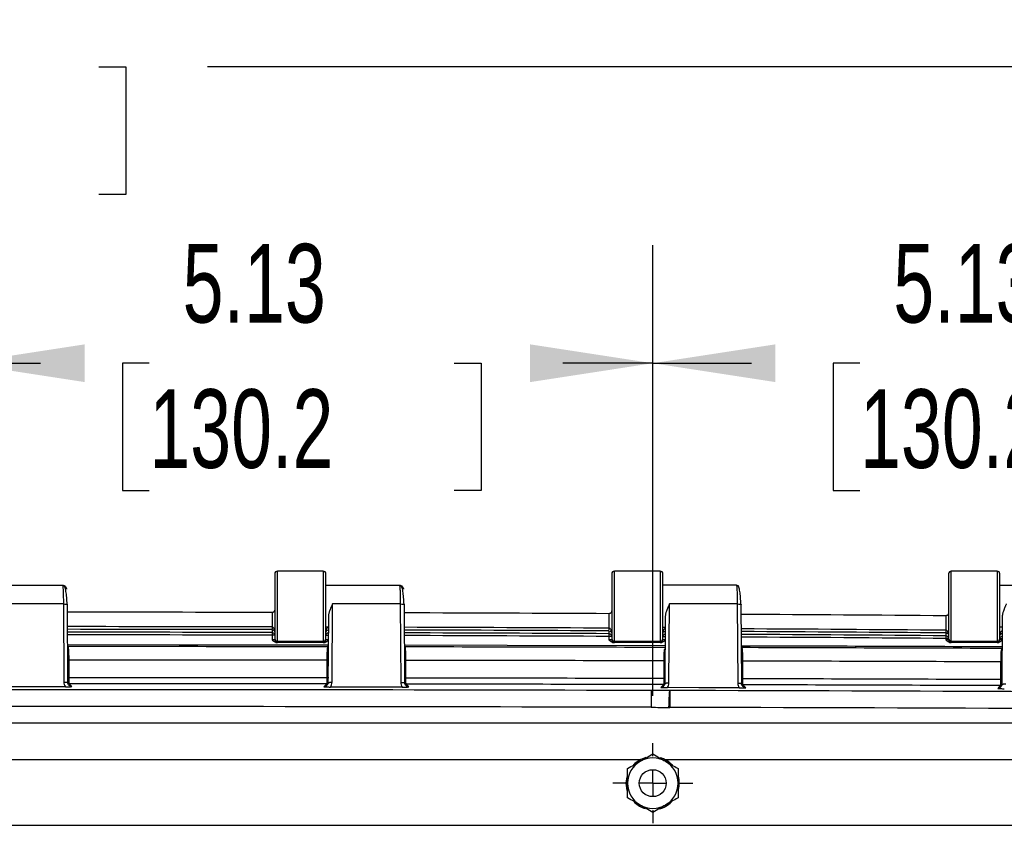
# Model space of a CAD drawing. Header units: inches. Extents: x 1.7 to 75.2, y 1.7 to 57.7.
# Tile 27 of 34: x 61.4 to 68.7, y 27.8 to 33.7. Entities that reach past the tile are written whole.
import ezdxf

# ---------------------------------------------------------------- set-up
doc = ezdxf.new("R2010")
doc.units = ezdxf.units.IN
doc.header["$LTSCALE"] = 7
doc.header["$MEASUREMENT"] = 0
doc.linetypes.add('CENTERX2', pattern=[0.8, 0.5, -0.1, 0.1, -0.1])
doc.layers.add('CENTER', color=40, linetype='CENTERX2')
doc.layers.add('DIMENSIONS', color=140, linetype='Continuous', lineweight=25)
doc.styles.add('SLDTEXTSTYLE0', font='TXT', dxfattribs={"width": 0.7})
doc.dimstyles.new('SLDDIMSTYLE0', dxfattribs={"dimtxt": 0.594727, "dimasz": 0.91, "dimexe": 0, "dimexo": 0.0625, "dimgap": 0.148682, "dimtad": 0, "dimtih": 1, "dimtoh": 1, "dimrnd": 1e-09, "dimzin": 12, "dimdsep": 46, "dimtxsty": 'SLDTEXTSTYLE0', "dimsah": 1, "dimcen": 0.09, "dimadec": 0, "dimazin": 3, "dimtfac": 1, "dimtofl": 0, "dimtmove": 0, "dimatfit": 3, "dimfxl": 0, "dimfrac": 2, "dimtolj": 1, "dimtzin": 12, "dimarcsym": 0})
doc.dimstyles.new('SLDDIMSTYLE4', dxfattribs={"dimtxt": 0.594727, "dimasz": 0.91, "dimexe": 0, "dimexo": 0.0625, "dimgap": 0.148682, "dimtad": 0, "dimtih": 1, "dimtoh": 1, "dimrnd": 1e-09, "dimzin": 4, "dimdsep": 46, "dimtxsty": 'SLDTEXTSTYLE0', "dimsah": 1, "dimcen": 0.09, "dimadec": 0, "dimazin": 1, "dimtfac": 1, "dimtofl": 0, "dimtmove": 0, "dimatfit": 3, "dimfxl": 0, "dimfrac": 2, "dimtolj": 1, "dimtzin": 12, "dimarcsym": 0})

# ---------------------------------------------------------------- blocks, each defined once
blk = doc.blocks.new('_D_18')
at = {"layer": 'DIMENSIONS'}
for p, q in [((60.9694, 28.7167), (60.9694, 32.0601)), ((66.0944, 28.7167), (66.0944, 32.0601)), ((60.9694, 31.1851), (61.5523, 31.1851)), ((62.3582, 31.1851), (62.1585, 31.1851)), ((62.1585, 31.1851), (62.1585, 30.2399)), ((64.6203, 31.1851), (64.82, 31.1851)), ((64.82, 31.1851), (64.82, 30.2399)), ((66.0944, 31.1851), (65.4261, 31.1851)), ((62.1585, 30.2399), (62.3582, 30.2399)), ((64.82, 30.2399), (64.6203, 30.2399))]:
    blk.add_line(p, q, dxfattribs=at)
for points in [[(60.9694, 31.1851), (61.8794, 31.0451), (61.8794, 31.3251)], [(66.0944, 31.1851), (65.1844, 31.3251), (65.1844, 31.0451)]]:
    blk.add_solid(points, dxfattribs=at)
at = {"layer": 'DIMENSIONS', "char_height": 0.58333, "attachment_point": 1, "style": 'SLDTEXTSTYLE0'}
for s, insert in [('5.13', (62.6056, 32.0702)), ('130.2', (62.3582, 30.9918))]:
    blk.add_mtext(s, dxfattribs=dict(at, insert=insert))
blk = doc.blocks.new('_D_19')
at = {"layer": 'DIMENSIONS'}
for p, q in [((66.0944, 28.7167), (66.0944, 32.0601)), ((71.2194, 28.7167), (71.2194, 32.0601)), ((66.0944, 31.1851), (66.8258, 31.1851)), ((67.6317, 31.1851), (67.432, 31.1851)), ((67.432, 31.1851), (67.432, 30.2399)), ((69.8937, 31.1851), (70.0934, 31.1851)), ((70.0934, 31.1851), (70.0934, 30.2399)), ((71.2194, 31.1851), (70.6996, 31.1851)), ((67.432, 30.2399), (67.6317, 30.2399)), ((70.0934, 30.2399), (69.8937, 30.2399))]:
    blk.add_line(p, q, dxfattribs=at)
for points in [[(66.0944, 31.1851), (67.0044, 31.0451), (67.0044, 31.3251)], [(71.2194, 31.1851), (70.3094, 31.3251), (70.3094, 31.0451)]]:
    blk.add_solid(points, dxfattribs=at)
at = {"layer": 'DIMENSIONS', "char_height": 0.58333, "attachment_point": 1, "style": 'SLDTEXTSTYLE0'}
for s, insert in [('5.13', (67.8791, 32.0702)), ('130.2', (67.6317, 30.9918))]:
    blk.add_mtext(s, dxfattribs=dict(at, insert=insert))
blk = doc.blocks.new('_D_20')
at = {"layer": 'DIMENSIONS'}
for p, q in [((50.7194, 28.7167), (50.7194, 34.2582)), ((71.2194, 28.7167), (71.2194, 34.2582)), ((50.7194, 33.3832), (58.9156, 33.3832)), ((59.7215, 33.3832), (59.5218, 33.3832)), ((59.5218, 33.3832), (59.5218, 32.4379)), ((61.9835, 33.3832), (62.1832, 33.3832)), ((62.1832, 33.3832), (62.1832, 32.4379)), ((71.2194, 33.3832), (62.7894, 33.3832)), ((59.5218, 32.4379), (59.7215, 32.4379)), ((62.1832, 32.4379), (61.9835, 32.4379))]:
    blk.add_line(p, q, dxfattribs=at)
for points in [[(50.7194, 33.3832), (51.6294, 33.2432), (51.6294, 33.5232)], [(71.2194, 33.3832), (70.3094, 33.5232), (70.3094, 33.2432)]]:
    blk.add_solid(points, dxfattribs=at)
at = {"layer": 'DIMENSIONS', "char_height": 0.58333, "attachment_point": 1, "style": 'SLDTEXTSTYLE0'}
for s, insert in [('20.50', (59.7215, 34.2683)), ('520.7', (59.7215, 33.1899))]:
    blk.add_mtext(s, dxfattribs=dict(at, insert=insert))
blk = doc.blocks.new('SW_CENTERMARKSYMBOL_5')
at = {"layer": 'CENTER', "color": 0}
for p, q in [((0, 0.2), (0, 0.2969)), ((0, 0), (0, 0.1)), ((-0.2, 0), (-0.2969, 0)), ((0, 0), (-0.1, 0)), ((0, 0), (0, -0.1)), ((0, 0), (0.1, 0)), ((0.2, 0), (0.2969, 0)), ((0, -0.2), (0, -0.2969))]:
    blk.add_line(p, q, dxfattribs=at)

msp = doc.modelspace()

# ---------------------------------------------------------------- linework, layer by layer
for p, q in [((63.2894, 29.6223), (63.2894, 29.1423)), ((63.6494, 29.6423), (63.3094, 29.6423)), ((63.3094, 29.1223), (63.3094, 29.6423)), ((63.6494, 29.6423), (63.6494, 29.1223)), ((63.6694, 29.1423), (63.6694, 29.6223)), ((65.7894, 29.6223), (65.7894, 29.1423)), ((66.1494, 29.6423), (65.8094, 29.6423)), ((65.8094, 29.1223), (65.8094, 29.6423)), ((66.1494, 29.6423), (66.1494, 29.1223)), ((66.1694, 29.1423), (66.1694, 29.6223)), ((68.2894, 29.6223), (68.2894, 29.1423)), ((68.6494, 29.6423), (68.3094, 29.6423)), ((68.3094, 29.1223), (68.3094, 29.6423)), ((68.6494, 29.6423), (68.6494, 29.1223)), ((68.6694, 29.1423), (68.6694, 29.6223)), ((61.1694, 29.5383), (61.7145, 29.5383)), ((63.6694, 29.5383), (64.2145, 29.5383)), ((66.7145, 29.5383), (66.1694, 29.5383)), ((68.6694, 29.5383), (69.2145, 29.5383)), ((61.721, 29.3991), (61.2177, 29.3991)), ((61.721, 29.3991), (61.7243, 28.82)), ((61.7543, 28.8168), (61.751, 29.3959)), ((63.7144, 28.8185), (63.7177, 29.3991)), ((64.221, 29.3991), (63.7177, 29.3991)), ((64.221, 29.3991), (64.2244, 28.8176)), ((64.2543, 28.8143), (64.251, 29.3959)), ((66.2144, 28.8138), (66.2177, 29.3991)), ((66.721, 29.3991), (66.2177, 29.3991)), ((66.721, 29.3991), (66.7244, 28.8121)), ((66.7543, 28.8089), (66.751, 29.3959)), ((63.2693, 29.3359), (63.2694, 29.3359)), ((63.2694, 29.3359), (63.2694, 29.2287)), ((63.6872, 29.3047), (63.6844, 28.8154)), ((65.7693, 29.3269), (65.7694, 29.3269)), ((65.7694, 29.3269), (65.7694, 29.2198)), ((66.1872, 29.3047), (66.1844, 28.8107)), ((68.2694, 29.3117), (68.2694, 29.2045)), ((68.6872, 29.3047), (68.6843, 28.803)), ((63.6867, 29.2263), (63.6694, 29.2263)), ((66.1694, 29.2263), (66.1867, 29.2263)), ((68.6867, 29.2263), (68.6694, 29.2263)), ((63.2694, 29.2088), (63.2694, 29.1875)), ((63.2694, 29.1875), (63.2694, 29.1676)), ((63.2694, 29.1676), (63.2694, 29.1332)), ((63.2894, 29.1676), (63.2694, 29.1676)), ((63.6864, 29.1665), (63.6694, 29.1665)), ((65.7695, 29.1786), (65.7694, 29.1586)), ((65.7694, 29.1586), (65.7694, 29.1332)), ((65.7894, 29.1586), (65.7694, 29.1586)), ((65.7695, 29.1999), (65.7695, 29.1786)), ((66.1863, 29.1565), (66.1694, 29.1565)), ((68.2694, 29.1846), (68.2695, 29.1633)), ((68.2695, 29.1633), (68.2694, 29.1434)), ((61.7568, 29.083), (61.7527, 29.0898)), ((63.2894, 29.1423), (63.2894, 29.1339)), ((63.6549, 29.1135), (63.3038, 29.1135)), ((63.3094, 29.1223), (63.6494, 29.1223)), ((63.3094, 29.1139), (63.3094, 29.1223)), ((63.6494, 29.1223), (63.6494, 29.1139)), ((63.6694, 29.1339), (63.6694, 29.1423)), ((63.6859, 29.0882), (63.6819, 29.0814)), ((64.2568, 29.0806), (64.2528, 29.0873)), ((65.7894, 29.1423), (65.7894, 29.1339)), ((66.1549, 29.1135), (65.8038, 29.1135)), ((65.8094, 29.1223), (66.1494, 29.1223)), ((65.8094, 29.1139), (65.8094, 29.1223)), ((66.1494, 29.1223), (66.1494, 29.1139)), ((66.1694, 29.1339), (66.1694, 29.1423)), ((66.7567, 29.0752), (66.7528, 29.0818)), ((68.2694, 29.1434), (68.2694, 29.1332)), ((68.2894, 29.1434), (68.2694, 29.1434)), ((68.2894, 29.1423), (68.2894, 29.1339)), ((68.6549, 29.1135), (68.3038, 29.1135)), ((68.3094, 29.1223), (68.6494, 29.1223)), ((68.3094, 29.1139), (68.3094, 29.1223)), ((68.6494, 29.1223), (68.6494, 29.1139)), ((68.6694, 29.1339), (68.6694, 29.1423)), ((68.6862, 29.1402), (68.6694, 29.1402)), ((66.1857, 29.052), (66.1779, 29.0512)), ((66.1858, 29.0688), (66.1793, 29.0582)), ((68.6857, 29.0496), (68.6783, 29.0488)), ((68.6785, 29.0503), (68.6857, 29.0513)), ((61.763, 28.8523), (61.763, 28.9834)), ((63.6757, 28.9818), (63.6757, 28.8507)), ((64.263, 28.8498), (64.263, 28.981)), ((66.1757, 28.9771), (66.1757, 28.846)), ((66.763, 28.8444), (66.763, 28.9756)), ((68.6757, 28.9694), (68.6757, 28.8383)), ((61.7551, 28.8089), (61.7638, 28.8073)), ((63.6836, 28.8073), (63.6749, 28.8057)), ((64.2551, 28.8064), (64.2637, 28.8049)), ((66.1836, 28.8026), (66.1749, 28.801)), ((66.7551, 28.801), (66.7637, 28.7995)), ((68.6835, 28.7949), (68.6748, 28.7934)), ((66.221, 28.757), (66.2207, 28.6321)), ((66.221, 28.7573), (66.221, 28.757)), ((50.5239, 28.5182), (71.4149, 28.5182)), ((61.0564, 28.2464), (66.0073, 28.2464)), ((66.1814, 28.2464), (71.1323, 28.2464)), ((65.8975, 28.0698), (65.9032, 28.1167)), ((51.157, 27.7573), (70.7817, 27.7573))]:
    msp.add_line(p, q)
at = {"flags": 128}
for points in [[(63.686, 29.0936), (62.5813, 29.0947), (61.7527, 29.0952)], [(66.1859, 29.0888), (65.0139, 29.0914), (64.2527, 29.0927)], [(61.7849, 28.7862), (61.7731, 28.798), (61.7638, 28.8073)], [(63.6749, 28.8057), (63.6631, 28.7939), (63.6538, 28.7846)], [(64.2849, 28.7837), (64.273, 28.7956), (64.2637, 28.8049)], [(66.1749, 28.801), (66.163, 28.7892), (66.1537, 28.7799)], [(66.7849, 28.7782), (66.773, 28.7901), (66.7637, 28.7995)], [(68.6748, 28.7934), (68.663, 28.7815), (68.6536, 28.7722)], [(61.7358, 28.7848), (61.4374, 28.7849), (61.203, 28.785)], [(64.2357, 28.7824), (63.9373, 28.7829), (63.7029, 28.7832)], [(66.7357, 28.777), (66.4373, 28.7778), (66.2028, 28.7784)], [(65.9061, 28.0124), (65.9048, 28.0167), (65.8975, 28.0698)]]:
    msp.add_lwpolyline(points, dxfattribs=at)
msp.add_circle((66.0944, 28.0698), 0.1)
for centre, radius, start, end in [((63.3094, 29.6223), 0.02, 90, 180), ((63.6494, 29.6223), 0.02, 0, 90), ((65.8094, 29.6223), 0.02, 90, 180), ((66.1494, 29.6223), 0.02, 0, 90), ((68.3094, 29.6223), 0.02, 90, 180), ((68.6494, 29.6223), 0.02, 0, 90), ((60.9773, -960.2742), 989.6127, 89.8672968, 89.9551841), ((60.9773, -960.2742), 989.6127, 89.7225558, 89.8104392), ((60.9773, -960.2742), 989.6127, 89.5778131, 89.6656909), ((60.9773, -960.2742), 989.5056, 89.8672784, 89.955144), ((60.9773, -960.2742), 989.5056, 89.7225174, 89.8103834), ((60.9773, -960.2742), 989.4856, 89.8672764, 89.9551364), ((60.9773, -960.2742), 989.4643, 89.8672716, 89.9551286), ((60.9773, -960.2742), 989.4444, 89.8672716, 89.9551211), ((60.9773, -960.2742), 989.4856, 89.7225131, 89.8103728), ((60.9773, -960.2742), 989.4643, 89.722503, 89.8103619), ((60.9773, -960.2742), 989.4444, 89.722503, 89.8103515), ((60.9773, -960.2742), 989.5056, 89.5777546, 89.6656194), ((60.9773, -960.2742), 989.4856, 89.5777503, 89.6656061), ((60.9773, -960.2742), 989.4643, 89.5777328, 89.6655919), ((60.9773, -960.2742), 989.4444, 89.5777328, 89.6655786), ((60.9694, -2076.2683), 2105.3515, 89.9261807, 89.9785704), ((63.3094, 29.1423), 0.02, 180.00436, 270.00436), ((63.6494, 29.1423), 0.02, 269.99564, 359.99564), ((60.9694, -2076.2683), 2105.3515, 89.858036, 89.9105355), ((65.8094, 29.1423), 0.02, 180.00436, 270.00436), ((66.1494, 29.1423), 0.02, 269.99564, 359.99564), ((60.9694, -2076.2683), 2105.3636, 89.7900003, 89.8426991), ((68.3094, 29.1423), 0.02, 180.00436, 270.00436), ((68.6494, 29.1423), 0.02, 269.99564, 359.99564), ((60.9694, -2076.2683), 2105.3515, 89.789893, 89.8425004), ((60.9694, -2076.2683), 2105.2519, 89.9263454, 89.9783998), ((60.9694, -2076.2683), 2105.2519, 89.8583062, 89.9103607), ((60.9694, -2076.2683), 2105.2519, 89.7902667, 89.8423214), ((60.9694, -2076.2683), 2105.1207, 89.9263408, 89.9783985), ((60.9694, -2076.2683), 2105.0758, 89.9263606, 89.9783781), ((60.9694, -2076.2683), 2105.1207, 89.8582973, 89.9103551), ((60.9694, -2076.2683), 2105.0758, 89.8583166, 89.9103342), ((60.9694, -2076.2683), 2105.1207, 89.7902537, 89.8423116), ((60.9694, -2076.2683), 2105.0758, 89.7902725, 89.8422902), ((60.9694, -2076.2683), 2105.0318, 89.8608483, 90.1391517), ((66.221, 28.7573), 0.000343, 209.97717, 269.85706), ((60.9694, -2076.2683), 2105.0318, 89.7099878, 89.8570575), ((60.9694, -2076.2683), 2104.907, 89.8608483, 90.1391517), ((66.221, 28.7573), 0.1252, 266.9966, 269.85706), ((60.9694, -2076.2683), 2104.907, 89.7099878, 89.8570575), ((66.0944, 28.0698), 0.1875, 120, 180), ((66.0944, 28.0698), 0.1969, 105.2345, 136.41625), ((66.0944, 28.0698), 0.1875, 60, 120), ((66.0944, 28.0698), 0.1969, 42.28714, 73.92227), ((66.0944, 28.0698), 0.1875, 0, 60), ((66.0944, 28.0698), 0.1875, 180, 240), ((66.0944, 28.0698), 0.1875, 300, 0), ((66.0944, 28.0698), 0.1969, 346.29976, 15.60982), ((66.0944, 28.0698), 0.1969, 225.77612, 253.60966), ((66.0944, 28.0698), 0.1969, 284.11474, 315.21965), ((66.0944, 28.0698), 0.1875, 240, 300)]:
    msp.add_arc(centre, radius, start, end)
for points, knots in [([(61.7145, 29.5383), (61.7153, 29.5383), (61.7161, 29.5347), (61.7176, 29.5211), (61.7183, 29.5111), (61.7201, 29.4729), (61.7209, 29.4369), (61.721, 29.3991)], [0, 0, 0, 0, 0.25, 0.25, 0.5, 0.5, 1, 1, 1, 1]), ([(61.7145, 29.5383), (61.7223, 29.5383), (61.7302, 29.5351), (61.7411, 29.5239), (61.7444, 29.5162), (61.7444, 29.5083)], [0, 0, 0, 0, 0.5, 0.5, 1, 1, 1, 1]), ([(61.7489, 29.3972), (61.7478, 29.4145), (61.7457, 29.4495), (61.7403, 29.4948), (61.7336, 29.5278), (61.7285, 29.5333), (61.726, 29.536)], [0, 0, 0, 0, 0.239479, 0.48698, 0.740709, 1, 1, 1, 1]), ([(64.2145, 29.5383), (64.2153, 29.5383), (64.2161, 29.5347), (64.2176, 29.5211), (64.2183, 29.5111), (64.2201, 29.4729), (64.2209, 29.4369), (64.221, 29.3991)], [0, 0, 0, 0, 0.25, 0.25, 0.5, 0.5, 1, 1, 1, 1]), ([(64.2145, 29.5383), (64.2223, 29.5383), (64.2302, 29.5351), (64.2411, 29.5239), (64.2444, 29.5162), (64.2444, 29.5083)], [0, 0, 0, 0, 0.5, 0.5, 1, 1, 1, 1]), ([(64.2489, 29.3972), (64.2478, 29.4145), (64.2457, 29.4495), (64.2403, 29.4948), (64.2336, 29.5278), (64.2285, 29.5333), (64.226, 29.536)], [0, 0, 0, 0, 0.2394781, 0.4869789, 0.740709, 1, 1, 1, 1]), ([(66.7145, 29.5383), (66.7161, 29.5383), (66.7177, 29.5236), (66.7195, 29.4858), (66.72, 29.4704), (66.7207, 29.4366), (66.721, 29.418), (66.721, 29.3991)], [0, 0, 0, 0, 0.5, 0.5, 0.75, 0.75, 1, 1, 1, 1]), ([(66.7145, 29.5383), (66.7169, 29.5381), (66.7215, 29.5376), (66.7263, 29.5363), (66.7282, 29.5349), (66.7283, 29.5348)], [0, 0, 0, 0, 0.51867, 0.964479, 1, 1, 1, 1]), ([(66.7489, 29.3972), (66.7479, 29.4145), (66.7458, 29.4496), (66.7403, 29.4949), (66.7336, 29.5276), (66.7285, 29.5332), (66.726, 29.536)], [0, 0, 0, 0, 0.23996, 0.487202, 0.741065, 1, 1, 1, 1]), ([(61.721, 29.3991), (61.7292, 29.3992), (61.7373, 29.3988), (61.7483, 29.3976), (61.7514, 29.3968), (61.751, 29.3959)], [0, 0, 0, 0, 0.5, 0.5, 1, 1, 1, 1]), ([(63.7177, 29.3991), (63.7165, 29.3965), (63.7143, 29.3915), (63.711, 29.3841), (63.708, 29.3772), (63.7053, 29.3708), (63.7029, 29.3649), (63.7008, 29.3595), (63.6989, 29.3546), (63.6972, 29.3499), (63.695, 29.3434), (63.6924, 29.3352), (63.6899, 29.3257), (63.6882, 29.3171), (63.6872, 29.3093), (63.6872, 29.3045), (63.6872, 29.3022)], [0, 0, 0, 0, 0.0810866, 0.15697, 0.2276507, 0.2931297, 0.3534077, 0.4084861, 0.4583666, 0.5030515, 0.5513819, 0.6566456, 0.7540389, 0.8436488, 0.9255871, 1, 1, 1, 1]), ([(64.221, 29.3991), (64.2292, 29.3992), (64.2373, 29.3988), (64.2483, 29.3976), (64.2514, 29.3968), (64.251, 29.3959)], [0, 0, 0, 0, 0.5, 0.5, 1, 1, 1, 1]), ([(66.2177, 29.3991), (66.2165, 29.3964), (66.2142, 29.3913), (66.2108, 29.3837), (66.2078, 29.3767), (66.2051, 29.3703), (66.2027, 29.3644), (66.2006, 29.359), (66.1988, 29.3542), (66.1972, 29.3497), (66.1949, 29.3433), (66.1923, 29.3352), (66.1898, 29.3257), (66.1882, 29.317), (66.1872, 29.3093), (66.1872, 29.3045), (66.1872, 29.3022)], [0, 0, 0, 0, 0.0833386, 0.1608803, 0.2326258, 0.2985758, 0.3587313, 0.4130936, 0.4616646, 0.5044471, 0.5512967, 0.6568503, 0.754398, 0.8440257, 0.9258444, 1, 1, 1, 1]), ([(66.721, 29.3991), (66.7292, 29.3992), (66.7373, 29.3988), (66.7483, 29.3976), (66.7514, 29.3968), (66.751, 29.3959)], [0, 0, 0, 0, 0.5, 0.5, 1, 1, 1, 1]), ([(68.7177, 29.3991), (68.7165, 29.3964), (68.7142, 29.3913), (68.7108, 29.3837), (68.7078, 29.3767), (68.7051, 29.3703), (68.7027, 29.3644), (68.7006, 29.359), (68.6988, 29.3542), (68.6972, 29.3497), (68.6949, 29.3433), (68.6923, 29.3352), (68.6898, 29.3257), (68.6882, 29.317), (68.6872, 29.3093), (68.6872, 29.3045), (68.6872, 29.3022)], [0, 0, 0, 0, 0.0833386, 0.1608803, 0.2326258, 0.2985758, 0.3587313, 0.4130936, 0.4616646, 0.5044471, 0.5512967, 0.6568503, 0.754398, 0.8440257, 0.9258444, 1, 1, 1, 1]), ([(63.2894, 29.3577), (63.2893, 29.3567), (63.2893, 29.3549), (63.2888, 29.3525), (63.2878, 29.3487), (63.2861, 29.3453), (63.2831, 29.3417), (63.2806, 29.3395), (63.277, 29.3374), (63.2732, 29.3361), (63.2706, 29.336), (63.2694, 29.3359)], [0, 0, 0, 0, 0.103284, 0.187304, 0.25206, 0.502999, 0.561019, 0.687215, 0.800614, 0.903757, 1, 1, 1, 1]), ([(65.7894, 29.3488), (65.7893, 29.3477), (65.7892, 29.3457), (65.7887, 29.3428), (65.7878, 29.3403), (65.7869, 29.3382), (65.7858, 29.3363), (65.7847, 29.3347), (65.7831, 29.3328), (65.7806, 29.3305), (65.777, 29.3285), (65.7732, 29.3272), (65.7706, 29.327), (65.7694, 29.3269)], [0, 0, 0, 0, 0.110385, 0.21014, 0.29928, 0.377831, 0.445826, 0.503324, 0.561306, 0.687415, 0.80074, 0.903817, 1, 1, 1, 1]), ([(68.2894, 29.3335), (68.2893, 29.3324), (68.2892, 29.3304), (68.2887, 29.3276), (68.2878, 29.3251), (68.2869, 29.3229), (68.2858, 29.3211), (68.2847, 29.3195), (68.2831, 29.3175), (68.2806, 29.3153), (68.277, 29.3132), (68.2732, 29.3119), (68.2706, 29.3118), (68.2694, 29.3117)], [0, 0, 0, 0, 0.110385, 0.21014, 0.299281, 0.377831, 0.445827, 0.503324, 0.561307, 0.687422, 0.800747, 0.903822, 1, 1, 1, 1]), ([(63.2894, 29.1921), (63.2894, 29.2005), (63.2878, 29.2089), (63.2812, 29.223), (63.2756, 29.2287), (63.2694, 29.2287)], [0, 0, 0, 0, 0.5, 0.5, 1, 1, 1, 1]), ([(63.6894, 29.2277), (63.6863, 29.2277), (63.6833, 29.2262), (63.6781, 29.2216), (63.6759, 29.2185), (63.6709, 29.2078), (63.6694, 29.1994), (63.6694, 29.191)], [0, 0, 0, 0, 0.25, 0.25, 0.5, 0.5, 1, 1, 1, 1]), ([(63.2694, 29.2088), (63.2756, 29.2088), (63.2812, 29.2062), (63.2878, 29.1998), (63.2894, 29.1959), (63.2894, 29.1921)], [0, 0, 0, 0, 0.5, 0.5, 1, 1, 1, 1]), ([(63.6694, 29.191), (63.6694, 29.1948), (63.6709, 29.1987), (63.6759, 29.2035), (63.6781, 29.205), (63.6833, 29.2071), (63.6863, 29.2078), (63.6894, 29.2078)], [0, 0, 0, 0, 0.5, 0.5, 0.75, 0.75, 1, 1, 1, 1]), ([(65.7894, 29.1831), (65.7894, 29.1915), (65.7878, 29.1999), (65.7812, 29.2141), (65.7756, 29.2197), (65.7695, 29.2198)], [0, 0, 0, 0, 0.5, 0.5, 1, 1, 1, 1]), ([(65.7695, 29.1999), (65.7756, 29.1998), (65.7812, 29.1972), (65.7878, 29.1908), (65.7894, 29.187), (65.7894, 29.1831)], [0, 0, 0, 0, 0.5, 0.5, 1, 1, 1, 1]), ([(66.1894, 29.2177), (66.1832, 29.2177), (66.1778, 29.2121), (66.1726, 29.2014), (66.1714, 29.1975), (66.1698, 29.1894), (66.1694, 29.1852), (66.1694, 29.181)], [0, 0, 0, 0, 0.5, 0.5, 0.75, 0.75, 1, 1, 1, 1]), ([(66.1694, 29.181), (66.1694, 29.1829), (66.1698, 29.1848), (66.1714, 29.1885), (66.1726, 29.1903), (66.1778, 29.1952), (66.1832, 29.1977), (66.1894, 29.1977)], [0, 0, 0, 0, 0.25, 0.25, 0.5, 0.5, 1, 1, 1, 1]), ([(68.2877, 29.1762), (68.2871, 29.1816), (68.2862, 29.1904), (68.2801, 29.1997), (68.2749, 29.2033), (68.2718, 29.2043), (68.2702, 29.2045), (68.2694, 29.2045)], [0, 0, 0, 0, 0.455959, 0.752554, 0.882549, 0.942482, 1, 1, 1, 1]), ([(68.2694, 29.1846), (68.2717, 29.1846), (68.274, 29.1842), (68.2782, 29.183), (68.2801, 29.1821), (68.2849, 29.1789), (68.287, 29.1763), (68.2882, 29.1735)], [0, 0, 0, 0, 0.25, 0.25, 0.5, 0.5, 1, 1, 1, 1]), ([(68.6894, 29.2013), (68.6832, 29.2013), (68.6776, 29.1957), (68.671, 29.1815), (68.6694, 29.173), (68.6694, 29.1647)], [0, 0, 0, 0, 0.5, 0.5, 1, 1, 1, 1]), ([(68.6694, 29.1647), (68.6694, 29.1685), (68.671, 29.1724), (68.6776, 29.1788), (68.6832, 29.1814), (68.6894, 29.1814)], [0, 0, 0, 0, 0.5, 0.5, 1, 1, 1, 1]), ([(63.2894, 29.1339), (63.2894, 29.1337), (63.2872, 29.1335), (63.2798, 29.1333), (63.2746, 29.1332), (63.2694, 29.1332)], [0, 0, 0, 0, 0.5, 0.5, 1, 1, 1, 1]), ([(63.2694, 29.1332), (63.272, 29.1306), (63.2766, 29.1259), (63.2847, 29.1196), (63.2921, 29.1156), (63.2981, 29.114), (63.3011, 29.1136), (63.3026, 29.1135), (63.3034, 29.1135), (63.3037, 29.1135)], [0, 0, 0, 0, 0.272421, 0.484696, 0.755308, 0.885367, 0.94506, 0.973719, 1, 1, 1, 1]), ([(63.2894, 29.1339), (63.2894, 29.1287), (63.2915, 29.1235), (63.2989, 29.116), (63.3041, 29.1139), (63.3094, 29.1139)], [0, 0, 0, 0, 0.5, 0.5, 1, 1, 1, 1]), ([(63.6494, 29.1139), (63.6546, 29.1139), (63.6598, 29.116), (63.6672, 29.1235), (63.6694, 29.1287), (63.6694, 29.1339)], [0, 0, 0, 0, 0.5, 0.5, 1, 1, 1, 1]), ([(63.6549, 29.1135), (63.655, 29.1135), (63.6552, 29.1135), (63.6556, 29.1135), (63.6563, 29.1136), (63.6576, 29.1137), (63.6606, 29.114), (63.6666, 29.1156), (63.6741, 29.1195), (63.6822, 29.1259), (63.6868, 29.1306), (63.6894, 29.1332)], [0, 0, 0, 0, 0.006814, 0.013757, 0.027781, 0.05639, 0.115968, 0.245771, 0.51598, 0.728923, 1, 1, 1, 1]), ([(63.6894, 29.1332), (63.6841, 29.1332), (63.6789, 29.1333), (63.6715, 29.1335), (63.6694, 29.1337), (63.6694, 29.1339)], [0, 0, 0, 0, 0.5, 0.5, 1, 1, 1, 1]), ([(65.7894, 29.1339), (65.7894, 29.1337), (65.7872, 29.1335), (65.7798, 29.1333), (65.7746, 29.1332), (65.7694, 29.1332)], [0, 0, 0, 0, 0.5, 0.5, 1, 1, 1, 1]), ([(65.7694, 29.1332), (65.772, 29.1306), (65.7766, 29.1259), (65.7846, 29.1195), (65.7921, 29.1156), (65.7981, 29.114), (65.8011, 29.1137), (65.8025, 29.1136), (65.8031, 29.1135), (65.8035, 29.1135), (65.8037, 29.1135), (65.8038, 29.1135)], [0, 0, 0, 0, 0.271028, 0.484022, 0.754233, 0.884037, 0.943615, 0.972224, 0.986248, 0.993192, 1, 1, 1, 1]), ([(65.7894, 29.1339), (65.7894, 29.1287), (65.7915, 29.1235), (65.7989, 29.116), (65.8041, 29.1139), (65.8094, 29.1139)], [0, 0, 0, 0, 0.5, 0.5, 1, 1, 1, 1]), ([(66.1494, 29.1139), (66.1546, 29.1139), (66.1598, 29.116), (66.1672, 29.1235), (66.1694, 29.1287), (66.1694, 29.1339)], [0, 0, 0, 0, 0.5, 0.5, 1, 1, 1, 1]), ([(66.1549, 29.1135), (66.155, 29.1135), (66.1552, 29.1135), (66.1556, 29.1135), (66.1563, 29.1136), (66.1576, 29.1137), (66.1606, 29.114), (66.1666, 29.1156), (66.1741, 29.1195), (66.1822, 29.1259), (66.1868, 29.1306), (66.1894, 29.1332)], [0, 0, 0, 0, 0.006808, 0.013751, 0.027775, 0.056384, 0.115963, 0.245767, 0.515978, 0.728923, 1, 1, 1, 1]), ([(66.1894, 29.1332), (66.1841, 29.1332), (66.1789, 29.1333), (66.1715, 29.1335), (66.1694, 29.1337), (66.1694, 29.1339)], [0, 0, 0, 0, 0.5, 0.5, 1, 1, 1, 1]), ([(68.2894, 29.1339), (68.2894, 29.1337), (68.2872, 29.1335), (68.2798, 29.1333), (68.2746, 29.1332), (68.2694, 29.1332)], [0, 0, 0, 0, 0.5, 0.5, 1, 1, 1, 1]), ([(68.2694, 29.1332), (68.272, 29.1306), (68.2766, 29.1259), (68.2847, 29.1196), (68.2921, 29.1156), (68.2981, 29.114), (68.3011, 29.1136), (68.3026, 29.1135), (68.3034, 29.1135), (68.3037, 29.1135)], [0, 0, 0, 0, 0.272419, 0.4847, 0.755315, 0.885375, 0.945068, 0.973728, 1, 1, 1, 1]), ([(68.2894, 29.1339), (68.2894, 29.1287), (68.2915, 29.1235), (68.2989, 29.116), (68.3041, 29.1139), (68.3094, 29.1139)], [0, 0, 0, 0, 0.5, 0.5, 1, 1, 1, 1]), ([(68.6494, 29.1139), (68.6546, 29.1139), (68.6598, 29.116), (68.6672, 29.1235), (68.6694, 29.1287), (68.6694, 29.1339)], [0, 0, 0, 0, 0.5, 0.5, 1, 1, 1, 1]), ([(68.6549, 29.1135), (68.655, 29.1135), (68.6552, 29.1135), (68.6556, 29.1135), (68.6563, 29.1136), (68.6576, 29.1137), (68.6606, 29.114), (68.6666, 29.1156), (68.6741, 29.1195), (68.6822, 29.1259), (68.6868, 29.1306), (68.6894, 29.1332)], [0, 0, 0, 0, 0.006803, 0.013747, 0.027771, 0.05638, 0.115959, 0.245763, 0.515976, 0.728923, 1, 1, 1, 1]), ([(68.6894, 29.1332), (68.6841, 29.1332), (68.6789, 29.1333), (68.6715, 29.1335), (68.6694, 29.1337), (68.6694, 29.1339)], [0, 0, 0, 0, 0.5, 0.5, 1, 1, 1, 1]), ([(61.763, 28.9834), (61.763, 29.0023), (61.7626, 29.0212), (61.7613, 29.0531), (61.7603, 29.0661), (61.7591, 29.074)], [0, 0, 0, 0, 0.5, 0.5, 1, 1, 1, 1]), ([(63.6798, 29.0735), (63.6786, 29.0658), (63.6775, 29.0528), (63.6761, 29.0205), (63.6757, 29.0012), (63.6757, 28.9818)], [0, 0, 0, 0, 0.5, 0.5, 1, 1, 1, 1]), ([(64.263, 28.981), (64.263, 29.0006), (64.2626, 29.0201), (64.2611, 29.0528), (64.26, 29.0657), (64.2588, 29.0733)], [0, 0, 0, 0, 0.5, 0.5, 1, 1, 1, 1]), ([(66.763, 28.9756), (66.763, 28.997), (66.7625, 29.0183), (66.7607, 29.0526), (66.7595, 29.0654), (66.7581, 29.0715)], [0, 0, 0, 0, 0.5, 0.5, 1, 1, 1, 1]), ([(61.7492, 28.9834), (61.7499, 28.9834), (61.7523, 28.9834), (61.757, 28.9834), (61.761, 28.9834), (61.763, 28.9834)], [0, 0, 0, 0, 0.155134, 0.577567, 1, 1, 1, 1]), ([(63.6895, 28.9818), (63.6888, 28.9818), (63.6865, 28.9818), (63.6818, 28.9818), (63.6777, 28.9818), (63.6757, 28.9818)], [0, 0, 0, 0, 0.154602, 0.577301, 1, 1, 1, 1]), ([(64.2493, 28.981), (64.2499, 28.981), (64.2523, 28.981), (64.257, 28.981), (64.261, 28.981), (64.263, 28.981)], [0, 0, 0, 0, 0.153987, 0.576994, 1, 1, 1, 1]), ([(66.1896, 28.9771), (66.1889, 28.9771), (66.1865, 28.9771), (66.1818, 28.9771), (66.1777, 28.9771), (66.1757, 28.9771)], [0, 0, 0, 0, 0.161514, 0.580757, 1, 1, 1, 1]), ([(66.7487, 28.9756), (66.7495, 28.9756), (66.7521, 28.9756), (66.757, 28.9756), (66.761, 28.9756), (66.763, 28.9756)], [0, 0, 0, 0, 0.191982, 0.595991, 1, 1, 1, 1]), ([(68.6896, 28.9694), (68.6889, 28.9694), (68.6865, 28.9694), (68.6818, 28.9694), (68.6777, 28.9694), (68.6757, 28.9694)], [0, 0, 0, 0, 0.160273, 0.580137, 1, 1, 1, 1]), ([(61.7243, 28.82), (61.7264, 28.82), (61.7304, 28.82), (61.7363, 28.8199), (61.7416, 28.8196), (61.7462, 28.8192), (61.75, 28.8187), (61.7516, 28.8183), (61.7523, 28.8181)], [0, 0, 0, 0, 0.168258, 0.336516, 0.504774, 0.673032, 0.84129, 1, 1, 1, 1]), ([(61.7358, 28.7848), (61.7371, 28.7848), (61.7398, 28.7848), (61.7439, 28.7849), (61.7479, 28.7849), (61.7518, 28.785), (61.7555, 28.785), (61.7592, 28.7851), (61.7656, 28.7854), (61.7745, 28.7857), (61.7814, 28.786), (61.7849, 28.7862)], [0, 0, 0, 0, 0.071469, 0.14316, 0.214893, 0.286446, 0.357603, 0.428184, 0.49807, 0.738027, 1, 1, 1, 1]), ([(61.749, 28.8523), (61.7497, 28.8523), (61.7522, 28.8523), (61.757, 28.8523), (61.761, 28.8523), (61.763, 28.8523)], [0, 0, 0, 0, 0.17303, 0.586515, 1, 1, 1, 1]), ([(61.7637, 28.795), (61.7609, 28.7983), (61.7551, 28.805), (61.7532, 28.8137), (61.7522, 28.8181)], [0, 0, 0, 0, 0.48907, 1, 1, 1, 1]), ([(61.7523, 28.8181), (61.7524, 28.8181), (61.7533, 28.8179), (61.7542, 28.8175), (61.7543, 28.817), (61.7543, 28.8168)], [0, 0, 0, 0, 0.0275909, 0.5137955, 1, 1, 1, 1]), ([(61.7849, 28.7862), (61.777, 28.7862), (61.7691, 28.7896), (61.7577, 28.8009), (61.7544, 28.8088), (61.7543, 28.8168)], [0, 0, 0, 0, 0.5, 0.5, 1, 1, 1, 1]), ([(61.7638, 28.8073), (61.7636, 28.8079), (61.7634, 28.8131), (61.7631, 28.8295), (61.763, 28.8409), (61.763, 28.8523)], [0, 0, 0, 0, 0.5, 0.5, 1, 1, 1, 1]), ([(63.6752, 28.7936), (63.6721, 28.7911), (63.6675, 28.7874), (63.6598, 28.785), (63.6557, 28.7847), (63.6538, 28.7846)], [0, 0, 0, 0, 0.498815, 0.750397, 1, 1, 1, 1]), ([(63.6757, 28.8507), (63.6757, 28.8393), (63.6756, 28.8279), (63.6753, 28.8115), (63.6751, 28.8063), (63.6749, 28.8057)], [0, 0, 0, 0, 0.5, 0.5, 1, 1, 1, 1]), ([(63.6865, 28.8166), (63.6855, 28.8122), (63.6836, 28.8036), (63.6779, 28.7968), (63.6752, 28.7935)], [0, 0, 0, 0, 0.5108121, 1, 1, 1, 1]), ([(63.6898, 28.8507), (63.689, 28.8507), (63.6866, 28.8507), (63.6818, 28.8507), (63.6777, 28.8507), (63.6757, 28.8507)], [0, 0, 0, 0, 0.17303, 0.586515, 1, 1, 1, 1]), ([(63.6844, 28.8152), (63.6845, 28.8155), (63.6845, 28.8159), (63.6854, 28.8163), (63.6863, 28.8165), (63.6864, 28.8165)], [0, 0, 0, 0, 0.486205, 0.97241, 1, 1, 1, 1]), ([(63.6864, 28.8165), (63.6872, 28.8167), (63.6888, 28.8171), (63.6925, 28.8176), (63.6971, 28.818), (63.7025, 28.8183), (63.7083, 28.8185), (63.7124, 28.8185), (63.7144, 28.8185)], [0, 0, 0, 0, 0.15871, 0.326968, 0.495226, 0.663484, 0.831742, 1, 1, 1, 1]), ([(64.2244, 28.8176), (64.2264, 28.8176), (64.2304, 28.8176), (64.2363, 28.8174), (64.2416, 28.8171), (64.2462, 28.8167), (64.25, 28.8162), (64.2516, 28.8158), (64.2523, 28.8156)], [0, 0, 0, 0, 0.168258, 0.336516, 0.504774, 0.673032, 0.84129, 1, 1, 1, 1]), ([(64.249, 28.8498), (64.2497, 28.8498), (64.2522, 28.8498), (64.257, 28.8498), (64.261, 28.8498), (64.263, 28.8498)], [0, 0, 0, 0, 0.17303, 0.586515, 1, 1, 1, 1]), ([(64.2637, 28.7925), (64.2609, 28.7958), (64.2551, 28.8026), (64.2532, 28.8112), (64.2522, 28.8157)], [0, 0, 0, 0, 0.4890716, 1, 1, 1, 1]), ([(64.2523, 28.8156), (64.2524, 28.8156), (64.2533, 28.8154), (64.2542, 28.815), (64.2543, 28.8146), (64.2543, 28.8143)], [0, 0, 0, 0, 0.02759, 0.513795, 1, 1, 1, 1]), ([(64.2849, 28.7837), (64.2769, 28.7837), (64.2691, 28.7872), (64.2577, 28.7984), (64.2544, 28.8064), (64.2543, 28.8143)], [0, 0, 0, 0, 0.5, 0.5, 1, 1, 1, 1]), ([(64.2637, 28.8049), (64.2635, 28.8055), (64.2633, 28.8107), (64.2631, 28.8271), (64.263, 28.8384), (64.263, 28.8498)], [0, 0, 0, 0, 0.5, 0.5, 1, 1, 1, 1]), ([(66.1751, 28.7889), (66.1721, 28.7864), (66.1674, 28.7827), (66.1597, 28.7803), (66.1557, 28.78), (66.1537, 28.7799)], [0, 0, 0, 0, 0.498804, 0.750392, 1, 1, 1, 1]), ([(66.1757, 28.846), (66.1757, 28.8346), (66.1756, 28.8233), (66.1753, 28.8067), (66.1751, 28.8016), (66.1749, 28.801)], [0, 0, 0, 0, 0.5, 0.5, 1, 1, 1, 1]), ([(66.1865, 28.8119), (66.1855, 28.8075), (66.1835, 28.7989), (66.1779, 28.7921), (66.1751, 28.7888)], [0, 0, 0, 0, 0.510812, 1, 1, 1, 1]), ([(66.1898, 28.846), (66.189, 28.846), (66.1866, 28.846), (66.1818, 28.846), (66.1777, 28.846), (66.1757, 28.846)], [0, 0, 0, 0, 0.173031, 0.586515, 1, 1, 1, 1]), ([(66.1844, 28.8105), (66.1844, 28.8108), (66.1845, 28.8112), (66.1854, 28.8116), (66.1863, 28.8118), (66.1864, 28.8118)], [0, 0, 0, 0, 0.486205, 0.972411, 1, 1, 1, 1]), ([(66.1864, 28.8118), (66.1871, 28.812), (66.1887, 28.8124), (66.1925, 28.8129), (66.1971, 28.8133), (66.2024, 28.8136), (66.2083, 28.8138), (66.2123, 28.8138), (66.2144, 28.8138)], [0, 0, 0, 0, 0.15871, 0.326968, 0.495226, 0.663484, 0.831742, 1, 1, 1, 1]), ([(66.7244, 28.8121), (66.7264, 28.8121), (66.7305, 28.8121), (66.7363, 28.8119), (66.7417, 28.8117), (66.7463, 28.8112), (66.75, 28.8108), (66.7516, 28.8104), (66.7524, 28.8102)], [0, 0, 0, 0, 0.168258, 0.336516, 0.504774, 0.673032, 0.84129, 1, 1, 1, 1]), ([(66.749, 28.8444), (66.7497, 28.8444), (66.7522, 28.8444), (66.757, 28.8444), (66.761, 28.8444), (66.763, 28.8444)], [0, 0, 0, 0, 0.173031, 0.586515, 1, 1, 1, 1]), ([(66.7637, 28.7871), (66.7609, 28.7904), (66.7552, 28.7971), (66.7532, 28.8058), (66.7523, 28.8102)], [0, 0, 0, 0, 0.489073, 1, 1, 1, 1]), ([(66.7524, 28.8102), (66.7524, 28.8102), (66.7534, 28.81), (66.7542, 28.8095), (66.7543, 28.8091), (66.7543, 28.8089)], [0, 0, 0, 0, 0.027589, 0.513795, 1, 1, 1, 1]), ([(66.7849, 28.7782), (66.7769, 28.7783), (66.7691, 28.7817), (66.7578, 28.793), (66.7545, 28.8009), (66.7543, 28.8089)], [0, 0, 0, 0, 0.5, 0.5, 1, 1, 1, 1]), ([(66.7637, 28.7995), (66.7635, 28.8001), (66.7633, 28.8053), (66.7631, 28.8217), (66.763, 28.833), (66.763, 28.8444)], [0, 0, 0, 0, 0.5, 0.5, 1, 1, 1, 1]), ([(68.6757, 28.8383), (68.6757, 28.8269), (68.6756, 28.8156), (68.6753, 28.7991), (68.675, 28.794), (68.6748, 28.7934)], [0, 0, 0, 0, 0.5, 0.5, 1, 1, 1, 1]), ([(68.6864, 28.8042), (68.6854, 28.7998), (68.6835, 28.7912), (68.6778, 28.7844), (68.6751, 28.7811)], [0, 0, 0, 0, 0.510812, 1, 1, 1, 1]), ([(68.6898, 28.8383), (68.689, 28.8383), (68.6866, 28.8383), (68.6818, 28.8383), (68.6777, 28.8383), (68.6757, 28.8383)], [0, 0, 0, 0, 0.173006, 0.586503, 1, 1, 1, 1]), ([(68.6844, 28.8029), (68.6844, 28.8031), (68.6845, 28.8035), (68.6853, 28.8039), (68.6863, 28.8042), (68.6863, 28.8042)], [0, 0, 0, 0, 0.486206, 0.972411, 1, 1, 1, 1]), ([(68.6863, 28.8042), (68.6871, 28.8043), (68.6887, 28.8047), (68.6924, 28.8052), (68.697, 28.8056), (68.7024, 28.8059), (68.7082, 28.8061), (68.7123, 28.8061), (68.7143, 28.8061)], [0, 0, 0, 0, 0.15871, 0.326968, 0.495226, 0.663484, 0.831742, 1, 1, 1, 1]), ([(63.6538, 28.7846), (63.6562, 28.7845), (63.6608, 28.7842), (63.6682, 28.7839), (63.6773, 28.7836), (63.6866, 28.7833), (63.6947, 28.7832), (63.6988, 28.7832), (63.7011, 28.7832), (63.7023, 28.7832), (63.7028, 28.7833)], [0, 0, 0, 0, 0.177329, 0.344702, 0.502905, 0.752368, 0.876796, 0.938948, 0.970067, 1, 1, 1, 1]), ([(64.2357, 28.7824), (64.2371, 28.7824), (64.2398, 28.7824), (64.2438, 28.7824), (64.2478, 28.7825), (64.2517, 28.7825), (64.2555, 28.7826), (64.2592, 28.7827), (64.2656, 28.7829), (64.2745, 28.7832), (64.2813, 28.7835), (64.2849, 28.7837)], [0, 0, 0, 0, 0.071468, 0.143157, 0.214889, 0.286442, 0.3576, 0.428183, 0.49807, 0.738017, 1, 1, 1, 1]), ([(66.0818, 28.7573), (66.0818, 28.7556), (66.0817, 28.7412), (66.0816, 28.7071), (66.0816, 28.6935), (66.0815, 28.6641), (66.0815, 28.6483), (66.0815, 28.6325)], [0, 0, 0, 0, 0.5, 0.5, 0.75, 0.75, 1, 1, 1, 1]), ([(66.1537, 28.7799), (66.1561, 28.7798), (66.1608, 28.7795), (66.1681, 28.7792), (66.1773, 28.7789), (66.1866, 28.7786), (66.1946, 28.7785), (66.1987, 28.7785), (66.2011, 28.7784), (66.2022, 28.7785), (66.2028, 28.7785)], [0, 0, 0, 0, 0.177314, 0.344685, 0.502905, 0.752369, 0.876797, 0.938949, 0.970068, 1, 1, 1, 1]), ([(66.2145, 28.6323), (66.2155, 28.6639), (66.2166, 28.6955), (66.2187, 28.741), (66.2197, 28.7554), (66.2207, 28.7571)], [0, 0, 0, 0, 0.5, 0.5, 1, 1, 1, 1]), ([(66.7357, 28.777), (66.7371, 28.777), (66.7398, 28.777), (66.7438, 28.777), (66.7478, 28.7771), (66.7517, 28.7771), (66.7555, 28.7772), (66.7592, 28.7773), (66.7655, 28.7775), (66.7745, 28.7778), (66.7813, 28.7781), (66.7849, 28.7782)], [0, 0, 0, 0, 0.0714657, 0.1431534, 0.2148846, 0.2864374, 0.357596, 0.4281799, 0.4980687, 0.7380044, 1, 1, 1, 1]), ([(68.6751, 28.7812), (68.672, 28.7787), (68.6673, 28.775), (68.6596, 28.7726), (68.6556, 28.7723), (68.6536, 28.7722)], [0, 0, 0, 0, 0.498795, 0.750387, 1, 1, 1, 1]), ([(68.6536, 28.7722), (68.656, 28.7721), (68.6607, 28.7718), (68.6681, 28.7715), (68.6772, 28.7711), (68.6865, 28.7709), (68.6945, 28.7708), (68.6986, 28.7707), (68.701, 28.7707), (68.7021, 28.7707), (68.7027, 28.7708)], [0, 0, 0, 0, 0.177299, 0.344668, 0.502906, 0.75237, 0.876798, 0.93895, 0.970069, 1, 1, 1, 1]), ([(66.0006, 28.2322), (66.0157, 28.2409), (66.0304, 28.2494), (66.0611, 28.2671), (66.077, 28.2763), (66.0944, 28.2863)], [0, 0, 0, 0, 0.5, 0.5, 1, 1, 1, 1]), ([(66.0944, 28.2863), (66.1117, 28.2763), (66.1276, 28.2671), (66.1583, 28.2494), (66.1731, 28.2409), (66.1881, 28.2322)], [0, 0, 0, 0, 0.5, 0.5, 1, 1, 1, 1]), ([(65.9069, 28.1781), (65.9242, 28.1881), (65.9401, 28.1973), (65.9708, 28.215), (65.9856, 28.2235), (66.0006, 28.2322)], [0, 0, 0, 0, 0.5, 0.5, 1, 1, 1, 1]), ([(66.1881, 28.2322), (66.2032, 28.2235), (66.2179, 28.215), (66.2486, 28.1973), (66.2645, 28.1881), (66.2819, 28.1781)], [0, 0, 0, 0, 0.5, 0.5, 1, 1, 1, 1]), ([(65.9069, 28.0698), (65.9069, 28.0872), (65.9069, 28.1042), (65.9069, 28.1397), (65.9069, 28.158), (65.9069, 28.1781)], [0, 0, 0, 0, 0.5, 0.5, 1, 1, 1, 1]), ([(66.2819, 28.1781), (66.2819, 28.158), (66.2819, 28.1397), (66.2819, 28.1042), (66.2819, 28.0872), (66.2819, 28.0698)], [0, 0, 0, 0, 0.5, 0.5, 1, 1, 1, 1]), ([(65.9069, 27.9616), (65.9069, 27.9816), (65.9069, 27.9999), (65.9069, 28.0354), (65.9069, 28.0524), (65.9069, 28.0698)], [0, 0, 0, 0, 0.5, 0.5, 1, 1, 1, 1]), ([(66.2819, 28.0698), (66.2819, 28.0524), (66.2819, 28.0354), (66.2819, 27.9999), (66.2819, 27.9816), (66.2819, 27.9616)], [0, 0, 0, 0, 0.5, 0.5, 1, 1, 1, 1]), ([(66.0006, 27.9074), (65.9856, 27.9161), (65.9708, 27.9246), (65.9401, 27.9424), (65.9242, 27.9515), (65.9069, 27.9616)], [0, 0, 0, 0, 0.5, 0.5, 1, 1, 1, 1]), ([(66.2819, 27.9616), (66.2645, 27.9515), (66.2486, 27.9424), (66.2179, 27.9246), (66.2032, 27.9161), (66.1881, 27.9074)], [0, 0, 0, 0, 0.5, 0.5, 1, 1, 1, 1]), ([(66.0944, 27.8533), (66.077, 27.8633), (66.0611, 27.8725), (66.0304, 27.8902), (66.0157, 27.8987), (66.0006, 27.9074)], [0, 0, 0, 0, 0.5, 0.5, 1, 1, 1, 1]), ([(66.1881, 27.9074), (66.1731, 27.8987), (66.1583, 27.8902), (66.1276, 27.8725), (66.1117, 27.8633), (66.0944, 27.8533)], [0, 0, 0, 0, 0.5, 0.5, 1, 1, 1, 1])]:
    msp.add_open_spline(points, degree=3, knots=knots)
for points in [[(61.7445, 29.5083), (61.7445, 29.5083), (61.7445, 29.5083), (61.7444, 29.5083)], [(64.2445, 29.5083), (64.2445, 29.5083), (64.2445, 29.5083), (64.2444, 29.5083)], [(68.2692, 29.3117), (68.2693, 29.3117), (68.2693, 29.3117), (68.2694, 29.3117)], [(63.2694, 29.2287), (63.2694, 29.2238), (63.2694, 29.219), (63.2694, 29.2154)], [(63.2694, 29.1875), (63.2746, 29.1875), (63.285, 29.1832), (63.2894, 29.1728), (63.2894, 29.1676)], [(63.6694, 29.1665), (63.6694, 29.1717), (63.6737, 29.1822), (63.6842, 29.1865), (63.6894, 29.1864)], [(65.7695, 29.2198), (65.7694, 29.2148), (65.7694, 29.2101), (65.7694, 29.2064)], [(65.7695, 29.1786), (65.7747, 29.1785), (65.7851, 29.1742), (65.7894, 29.1638), (65.7894, 29.1586)], [(66.1694, 29.1565), (66.1694, 29.1617), (66.1737, 29.1722), (66.1842, 29.1765), (66.1895, 29.1764)], [(68.2694, 29.2045), (68.2694, 29.1946), (68.2694, 29.1855), (68.2694, 29.1846)], [(68.2695, 29.1633), (68.2747, 29.1633), (68.2851, 29.1589), (68.2894, 29.1486), (68.2894, 29.1434)], [(68.6694, 29.1402), (68.6694, 29.1454), (68.6738, 29.1559), (68.6843, 29.1601), (68.6895, 29.1601)], [(61.7591, 29.074), (61.7584, 29.079), (61.7576, 29.082), (61.7568, 29.083)], [(63.3038, 29.1135), (63.3074, 29.1136), (63.3094, 29.1138), (63.3094, 29.1139)], [(63.6494, 29.1139), (63.6494, 29.1138), (63.6514, 29.1136), (63.6549, 29.1135)], [(63.6819, 29.0814), (63.6812, 29.0805), (63.6804, 29.0778), (63.6798, 29.0735)], [(64.2588, 29.0733), (64.2582, 29.0772), (64.2575, 29.0797), (64.2568, 29.0806)], [(65.8038, 29.1135), (65.8074, 29.1136), (65.8094, 29.1138), (65.8094, 29.1139)], [(66.1494, 29.1139), (66.1494, 29.1138), (66.1514, 29.1136), (66.1549, 29.1135)], [(68.3038, 29.1135), (68.3074, 29.1136), (68.3094, 29.1138), (68.3094, 29.1139)], [(68.6494, 29.1139), (68.6494, 29.1138), (68.6514, 29.1136), (68.6549, 29.1135)], [(66.1779, 29.0512), (66.1765, 29.0325), (66.1757, 29.0049), (66.1757, 28.9771)], [(66.1793, 29.0582), (66.1786, 29.056), (66.1781, 29.0537), (66.1779, 29.0512)], [(66.7581, 29.0715), (66.7576, 29.0734), (66.7572, 29.0746), (66.7567, 29.0752)], [(68.6783, 29.0488), (68.6775, 29.0395), (68.6761, 29.0153), (68.6757, 28.9847), (68.6757, 28.9694)], [(68.6785, 29.0503), (68.6784, 29.0498), (68.6783, 29.0493), (68.6783, 29.0488)], [(68.6898, 29.069), (68.6867, 29.0674), (68.68, 29.061), (68.6785, 29.0503)], [(61.7243, 28.82), (61.7244, 28.8075), (61.7285, 28.795), (61.7358, 28.7848)], [(63.7029, 28.7832), (63.7101, 28.7935), (63.7143, 28.8059), (63.7144, 28.8185)], [(64.2244, 28.8176), (64.2244, 28.8051), (64.2285, 28.7926), (64.2357, 28.7824)], [(66.2028, 28.7784), (66.2101, 28.7887), (66.2143, 28.8012), (66.2144, 28.8138)], [(66.7244, 28.8121), (66.7245, 28.7997), (66.7285, 28.7872), (66.7357, 28.777)], [(66.221, 28.7573), (66.1746, 28.7573), (66.1282, 28.7573), (66.0818, 28.7573)], [(66.2207, 28.7571), (66.2208, 28.7572), (66.2209, 28.7573), (66.221, 28.7573)], [(66.0815, 28.6325), (66.1258, 28.6324), (66.1701, 28.6323), (66.2145, 28.6323)]]:
    msp.add_open_spline(points, degree=3)

# ---------------------------------------------------------------- block references
at = {"layer": 'CENTER'}
msp.add_blockref('SW_CENTERMARKSYMBOL_5', (66.0944, 28.0698), dxfattribs=at)

# ---------------------------------------------------------------- dimensions: what is measured, and where the dimension line sits
at = {"layer": 'DIMENSIONS'}
for base, p1, p2, dimstyle, picture, middle in [((50.7194, 33.3832), (71.2194, 28.3667), (50.7194, 28.3667), 'SLDDIMSTYLE4', '_D_20', (60.8525, 33.3832)), ((66.0943660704, 31.1850667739), (60.9693660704, 28.3666536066), (66.0943660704, 28.3666536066), 'SLDDIMSTYLE0', '_D_18', (63.4892346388, 31.1850667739)), ((71.2193660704, 31.1850667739), (66.0943660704, 28.3666536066), (71.2193660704, 28.3666536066), 'SLDDIMSTYLE0', '_D_19', (68.7626932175, 31.1850667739))]:
    dim = msp.add_linear_dim(base=base, p1=p1, p2=p2, dimstyle=dimstyle, dxfattribs=at)
    dim.commit()
    dim.dimension.update_dxf_attribs({"geometry": picture, "text_midpoint": middle, "dimtype": 160})

doc.saveas('drawing.dxf')
